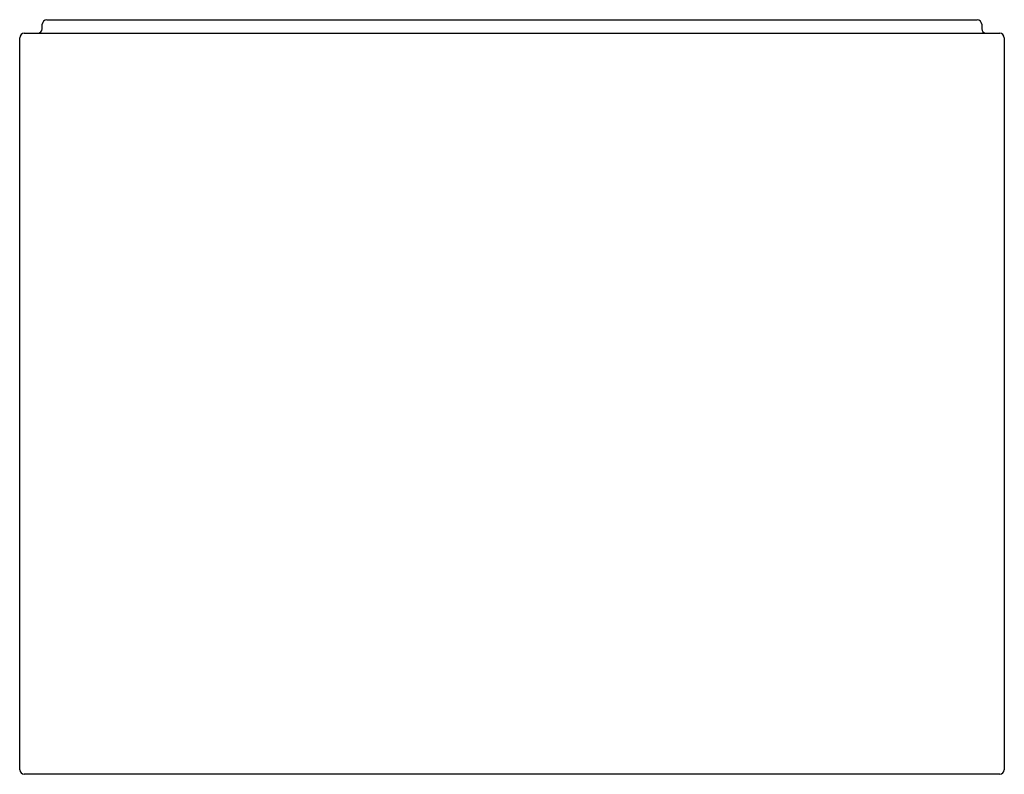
# Model space of a CAD drawing. Header units: millimetres. Extents: x 4466.053 to 4466.923, y 2312.88 to 2313.547.
import ezdxf

# ---------------------------------------------------------------- set-up
doc = ezdxf.new("R2010")
doc.units = ezdxf.units.MM
doc.layers.add('SANINDUSA', color=3, linetype='Continuous')

msp = doc.modelspace()

# ---------------------------------------------------------------- linework, layer by layer
at = {"layer": 'SANINDUSA'}
for p, q in [((4466.07274, 2313.53887), (4466.07274, 2313.54287)), ((4466.07674, 2313.54687), (4466.89874, 2313.54687)), ((4466.90274, 2313.54287), (4466.90274, 2313.53887)), ((4466.05274, 2312.88387), (4466.05274, 2313.53087)), ((4466.05674, 2313.53487), (4466.91074, 2313.53487)), ((4466.91074, 2313.53487), (4466.91874, 2313.53487)), ((4466.92274, 2313.53087), (4466.92274, 2312.88387)), ((4466.91074, 2312.87987), (4466.05674, 2312.87987)), ((4466.91874, 2312.87987), (4466.91074, 2312.87987))]:
    msp.add_line(p, q, dxfattribs=at)
for centre, start, end in [((4466.06874, 2313.53887), 270, 0), ((4466.07674, 2313.54287), 90, 180), ((4466.89874, 2313.54287), 0, 90), ((4466.90674, 2313.53887), 180, 270), ((4466.05674, 2313.53087), 90, 180), ((4466.91874, 2313.53087), 0, 90), ((4466.05674, 2312.88387), 180, 270), ((4466.91874, 2312.88387), 270, 0)]:
    msp.add_arc(centre, 0.004, start, end, dxfattribs=at)

doc.saveas('drawing.dxf')
